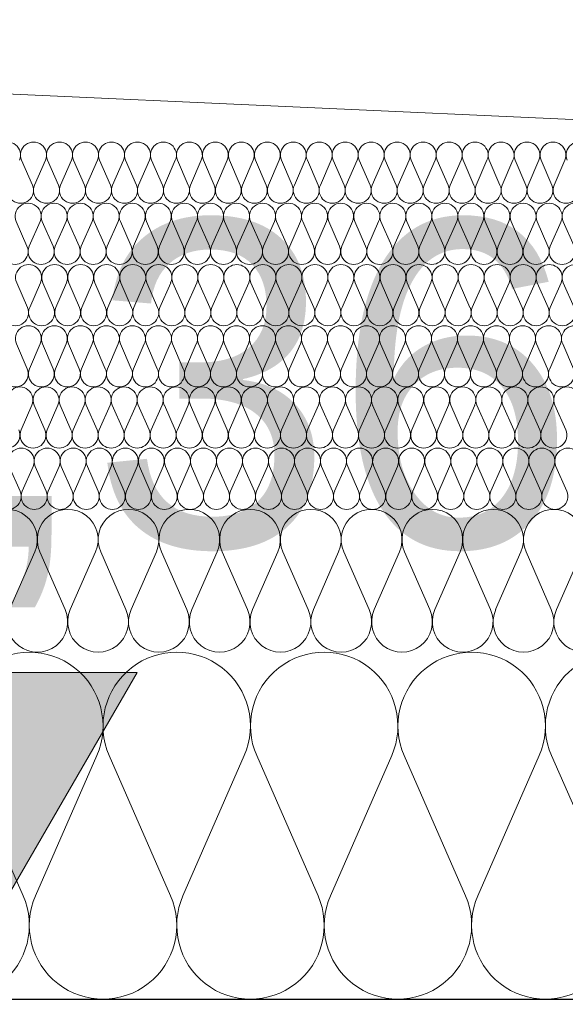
# Model space of a CAD drawing. Extents: x -686885 to -413214, y -23370 to 153194.
# Tile 27 of 145: x -652847 to -652579, y -7972 to -7490. Entities that reach past the tile are written whole.
import ezdxf

# ---------------------------------------------------------------- set-up
doc = ezdxf.new("R2010")
doc.units = 0
doc.header["$MEASUREMENT"] = 0
for name, color, linetype, lineweight in [('Arch stropy_Nr_Pióra__1', 7, 'Continuous', 25), ('INWENT KONST. DREWNIANA_Nr_Pióra__21', 7, 'Continuous', 9), ('INWENT WYMIARY_Nr_Pióra__21', 7, 'Continuous', 9), ('INWENT WYMIARY_Nr_Pióra__5', 7, 'Continuous', 13)]:
    doc.layers.add(name, color=color, linetype=linetype, lineweight=lineweight)
doc.layers.add('Inwent Izolacje', color=7, linetype='Continuous')
doc.layers.add('INWENT WYMIARY', color=7, linetype='Continuous')
doc.layers.add('Inwent Izolacje_Nr_Pióra__2', color=7, linetype='Continuous', lineweight=13, true_color=0x7f7f7f)
doc.styles.add('GENERATED_STYLE_1', font='txt')
doc.dimstyles.new('GENERATED_STYLE__9', dxfattribs={"dimtxt": 160.000002, "dimasz": 110.144928, "dimexe": 0.18, "dimexo": 40, "dimgap": 0.09, "dimtad": 1, "dimtih": 1, "dimtoh": 1, "dimdec": 0, "dimzin": 0, "dimdsep": 46, "dimtxsty": 'GENERATED_STYLE_1', "dimblk": 'ARROWHEAD_5', "dimblk1": 'ARROWHEAD_5', "dimblk2": 'ARROWHEAD_5', "dimcen": 0.09, "dimclrd": 7, "dimclre": 7, "dimclrt": 7, "dimazin": 0, "dimtfac": 1, "dimtdec": 4, "dimtmove": 0, "dimatfit": 3, "dimfxl": 0, "dimtolj": 1, "dimtzin": 0, "dimarcsym": 0})

# ---------------------------------------------------------------- blocks, each defined once
blk = doc.blocks.new('Izolacja cieplna 14_13', base_point=(-647529.55, -7969.58))
at = {"layer": 'Inwent Izolacje_Nr_Pióra__2', "linetype": 'Continuous'}
for p, q in [((-652844.83, -7918.92), (-652874.9, -7850.24)), ((-652808.7, -7850.24), (-652838.76, -7918.92)), ((-652772.56, -7918.92), (-652802.62, -7850.24)), ((-652736.42, -7850.24), (-652766.49, -7918.92)), ((-652700.28, -7918.92), (-652730.35, -7850.24)), ((-652664.15, -7850.24), (-652694.21, -7918.92)), ((-652628.01, -7918.92), (-652658.07, -7850.24)), ((-652591.87, -7850.24), (-652621.94, -7918.92)), ((-652555.73, -7918.92), (-652585.8, -7850.24))]:
    blk.add_line(p, q, dxfattribs=at)
for centre, start_param, end_param in [((-652841.8, -7835.73), 1.158003, 5.125183), ((-652769.52, -7835.73), 1.158003, 5.125183), ((-652697.25, -7835.73), 1.158003, 5.125183), ((-652624.97, -7835.73), 1.158003, 5.125183), ((-652552.7, -7835.73), 1.158003, 5.125183), ((-652877.94, -7933.42), 4.299595, 8.266774), ((-652805.66, -7933.42), 4.299595, 8.266774), ((-652733.38, -7933.42), 4.299595, 8.266774), ((-652661.11, -7933.42), 4.299595, 8.266774), ((-652588.83, -7933.42), 4.299595, 8.266774)]:
    blk.add_ellipse(centre, major_axis=(0, -36.15), ratio=0.999515, start_param=start_param, end_param=end_param, dxfattribs=at)
blk = doc.blocks.new('Izolacja cieplna 14_14', base_point=(-648399.55, -7799.58))
at = {"layer": 'Inwent Izolacje_Nr_Pióra__2', "linetype": 'Continuous'}
for p, q in [((-652839.1, -7750.44), (-652851.49, -7778.72)), ((-652824.21, -7778.72), (-652836.6, -7750.44)), ((-652809.32, -7750.44), (-652821.71, -7778.72)), ((-652794.42, -7778.72), (-652806.81, -7750.44)), ((-652779.53, -7750.44), (-652791.92, -7778.72)), ((-652764.63, -7778.72), (-652777.03, -7750.44)), ((-652749.74, -7750.44), (-652762.13, -7778.72)), ((-652734.85, -7778.72), (-652747.24, -7750.44)), ((-652719.95, -7750.44), (-652732.35, -7778.72)), ((-652705.06, -7778.72), (-652717.45, -7750.44)), ((-652690.17, -7750.44), (-652702.56, -7778.72)), ((-652675.27, -7778.72), (-652687.66, -7750.44)), ((-652660.38, -7750.44), (-652672.77, -7778.72)), ((-652645.49, -7778.72), (-652657.88, -7750.44)), ((-652630.59, -7750.44), (-652642.98, -7778.72)), ((-652615.7, -7778.72), (-652628.09, -7750.44)), ((-652600.8, -7750.44), (-652613.2, -7778.72)), ((-652585.91, -7778.72), (-652598.3, -7750.44)), ((-652571.02, -7750.44), (-652583.41, -7778.72))]:
    blk.add_line(p, q, dxfattribs=at)
for centre, start_param, end_param in [((-652852.74, -7744.47), 2.728799, 6.695979), ((-652822.96, -7744.47), 2.728799, 6.695979), ((-652793.17, -7744.47), 2.728799, 6.695979), ((-652763.38, -7744.47), 2.728799, 6.695979), ((-652733.6, -7744.47), 2.728799, 6.695979), ((-652703.81, -7744.47), 2.728799, 6.695979), ((-652674.02, -7744.47), 2.728799, 6.695979), ((-652644.23, -7744.47), 2.728799, 6.695979), ((-652614.45, -7744.47), 2.728799, 6.695979), ((-652584.66, -7744.47), 2.728799, 6.695979), ((-652837.85, -7784.69), 5.870392, 9.837571), ((-652808.06, -7784.69), 5.870392, 9.837571), ((-652778.28, -7784.69), 5.870392, 9.837571), ((-652748.49, -7784.69), 5.870392, 9.837571), ((-652718.7, -7784.69), 5.870392, 9.837571), ((-652688.91, -7784.69), 5.870392, 9.837571), ((-652659.13, -7784.69), 5.870392, 9.837571), ((-652629.34, -7784.69), 5.870392, 9.837571), ((-652599.55, -7784.69), 5.870392, 9.837571), ((-652569.77, -7784.69), 5.870392, 9.837571)]:
    blk.add_ellipse(centre, major_axis=(-14.89, 0), ratio=0.999587, start_param=start_param, end_param=end_param, dxfattribs=at)
blk = doc.blocks.new('Izolacja cieplna 14_15', base_point=(-649049.55, -7729.58))
at = {"layer": 'Inwent Izolacje_Nr_Pióra__2', "linetype": 'Continuous'}
for p, q in [((-652846.31, -7720.64), (-652851.62, -7708.52)), ((-652839.93, -7708.52), (-652845.24, -7720.64)), ((-652833.55, -7720.64), (-652838.86, -7708.52)), ((-652827.17, -7708.52), (-652832.48, -7720.64)), ((-652820.79, -7720.64), (-652826.1, -7708.52)), ((-652814.41, -7708.52), (-652819.72, -7720.64)), ((-652808.03, -7720.64), (-652813.34, -7708.52)), ((-652801.65, -7708.52), (-652806.96, -7720.64)), ((-652795.27, -7720.64), (-652800.58, -7708.52)), ((-652788.89, -7708.52), (-652794.2, -7720.64)), ((-652782.51, -7720.64), (-652787.82, -7708.52)), ((-652776.13, -7708.52), (-652781.44, -7720.64)), ((-652769.75, -7720.64), (-652775.06, -7708.52)), ((-652763.37, -7708.52), (-652768.68, -7720.64)), ((-652756.99, -7720.64), (-652762.3, -7708.52)), ((-652750.61, -7708.52), (-652755.92, -7720.64)), ((-652744.23, -7720.64), (-652749.54, -7708.52)), ((-652737.85, -7708.52), (-652743.16, -7720.64)), ((-652731.47, -7720.64), (-652736.78, -7708.52)), ((-652725.09, -7708.52), (-652730.4, -7720.64)), ((-652718.71, -7720.64), (-652724.02, -7708.52)), ((-652712.33, -7708.52), (-652717.64, -7720.64)), ((-652705.95, -7720.64), (-652711.26, -7708.52)), ((-652699.57, -7708.52), (-652704.88, -7720.64)), ((-652693.19, -7720.64), (-652698.5, -7708.52)), ((-652686.81, -7708.52), (-652692.12, -7720.64)), ((-652680.43, -7720.64), (-652685.74, -7708.52)), ((-652674.05, -7708.52), (-652679.36, -7720.64)), ((-652667.67, -7720.64), (-652672.98, -7708.52)), ((-652661.29, -7708.52), (-652666.6, -7720.64)), ((-652654.91, -7720.64), (-652660.22, -7708.52)), ((-652648.53, -7708.52), (-652653.84, -7720.64)), ((-652642.15, -7720.64), (-652647.46, -7708.52)), ((-652635.77, -7708.52), (-652641.08, -7720.64)), ((-652629.39, -7720.64), (-652634.69, -7708.52)), ((-652623.01, -7708.52), (-652628.31, -7720.64)), ((-652616.63, -7720.64), (-652621.93, -7708.52)), ((-652610.25, -7708.52), (-652615.55, -7720.64)), ((-652603.87, -7720.64), (-652609.17, -7708.52)), ((-652597.49, -7708.52), (-652602.79, -7720.64)), ((-652591.11, -7720.64), (-652596.41, -7708.52)), ((-652584.73, -7708.52), (-652590.03, -7720.64)), ((-652578.34, -7720.64), (-652583.65, -7708.52))]:
    blk.add_line(p, q, dxfattribs=at)
for centre, start_param, end_param in [((-652845.78, -7705.96), 1.158003, 5.125183), ((-652833.02, -7705.96), 1.158003, 5.125183), ((-652820.26, -7705.96), 1.158003, 5.125183), ((-652807.5, -7705.96), 1.158003, 5.125183), ((-652794.74, -7705.96), 1.158003, 5.125183), ((-652781.98, -7705.96), 1.158003, 5.125183), ((-652769.22, -7705.96), 1.158003, 5.125183), ((-652756.45, -7705.96), 1.158003, 5.125183), ((-652743.69, -7705.96), 1.158003, 5.125183), ((-652730.93, -7705.96), 1.158003, 5.125183), ((-652718.17, -7705.96), 1.158003, 5.125183), ((-652705.41, -7705.96), 1.158003, 5.125183), ((-652692.65, -7705.96), 1.158003, 5.125183), ((-652679.89, -7705.96), 1.158003, 5.125183), ((-652667.13, -7705.96), 1.158003, 5.125183), ((-652654.37, -7705.96), 1.158003, 5.125183), ((-652641.61, -7705.96), 1.158003, 5.125183), ((-652628.85, -7705.96), 1.158003, 5.125183), ((-652616.09, -7705.96), 1.158003, 5.125183), ((-652603.33, -7705.96), 1.158003, 5.125183), ((-652590.57, -7705.96), 1.158003, 5.125183), ((-652577.81, -7705.96), 1.158003, 5.125183), ((-652852.16, -7723.2), 4.299595, 8.266774), ((-652839.4, -7723.2), 4.299595, 8.266774), ((-652826.64, -7723.2), 4.299595, 8.266774), ((-652813.88, -7723.2), 4.299595, 8.266774), ((-652801.12, -7723.2), 4.299595, 8.266774), ((-652788.36, -7723.2), 4.299595, 8.266774), ((-652775.6, -7723.2), 4.299595, 8.266774), ((-652762.83, -7723.2), 4.299595, 8.266774), ((-652750.07, -7723.2), 4.299595, 8.266774), ((-652737.31, -7723.2), 4.299595, 8.266774), ((-652724.55, -7723.2), 4.299595, 8.266774), ((-652711.79, -7723.2), 4.299595, 8.266774), ((-652699.03, -7723.2), 4.299595, 8.266774), ((-652686.27, -7723.2), 4.299595, 8.266774), ((-652673.51, -7723.2), 4.299595, 8.266774), ((-652660.75, -7723.2), 4.299595, 8.266774), ((-652647.99, -7723.2), 4.299595, 8.266774), ((-652635.23, -7723.2), 4.299595, 8.266774), ((-652622.47, -7723.2), 4.299595, 8.266774), ((-652609.71, -7723.2), 4.299595, 8.266774), ((-652596.95, -7723.2), 4.299595, 8.266774), ((-652584.19, -7723.2), 4.299595, 8.266774)]:
    blk.add_ellipse(centre, major_axis=(0, -6.38), ratio=0.999979, start_param=start_param, end_param=end_param, dxfattribs=at)
blk = doc.blocks.new('Izolacja cieplna 14_16', base_point=(-649699.55, -7699.58))
at = {"layer": 'Inwent Izolacje_Nr_Pióra__2', "linetype": 'Continuous'}
for p, q in [((-652840.52, -7678.52), (-652845.83, -7690.64)), ((-652834.13, -7690.64), (-652839.44, -7678.52)), ((-652827.75, -7678.52), (-652833.06, -7690.64)), ((-652821.37, -7690.64), (-652826.68, -7678.52)), ((-652814.98, -7678.52), (-652820.29, -7690.64)), ((-652808.6, -7690.64), (-652813.91, -7678.52)), ((-652802.22, -7678.52), (-652807.53, -7690.64)), ((-652795.83, -7690.64), (-652801.15, -7678.52)), ((-652789.45, -7678.52), (-652794.76, -7690.64)), ((-652783.07, -7690.64), (-652788.38, -7678.52)), ((-652776.69, -7678.52), (-652782, -7690.64)), ((-652770.3, -7690.64), (-652775.61, -7678.52)), ((-652763.92, -7678.52), (-652769.23, -7690.64)), ((-652757.54, -7690.64), (-652762.85, -7678.52)), ((-652751.15, -7678.52), (-652756.46, -7690.64)), ((-652744.77, -7690.64), (-652750.08, -7678.52)), ((-652738.39, -7678.52), (-652743.7, -7690.64)), ((-652732, -7690.64), (-652737.32, -7678.52)), ((-652725.62, -7678.52), (-652730.93, -7690.64)), ((-652719.24, -7690.64), (-652724.55, -7678.52)), ((-652712.86, -7678.52), (-652718.17, -7690.64)), ((-652706.47, -7690.64), (-652711.78, -7678.52)), ((-652700.09, -7678.52), (-652705.4, -7690.64)), ((-652693.71, -7690.64), (-652699.02, -7678.52)), ((-652687.32, -7678.52), (-652692.63, -7690.64)), ((-652680.94, -7690.64), (-652686.25, -7678.52)), ((-652674.56, -7678.52), (-652679.87, -7690.64)), ((-652668.17, -7690.64), (-652673.49, -7678.52)), ((-652661.79, -7678.52), (-652667.1, -7690.64)), ((-652655.41, -7690.64), (-652660.72, -7678.52)), ((-652649.03, -7678.52), (-652654.34, -7690.64)), ((-652642.64, -7690.64), (-652647.95, -7678.52)), ((-652636.26, -7678.52), (-652641.57, -7690.64)), ((-652629.88, -7690.64), (-652635.19, -7678.52)), ((-652623.49, -7678.52), (-652628.8, -7690.64)), ((-652617.11, -7690.64), (-652622.42, -7678.52)), ((-652610.73, -7678.52), (-652616.04, -7690.64)), ((-652604.35, -7690.64), (-652609.66, -7678.52)), ((-652597.96, -7678.52), (-652603.27, -7690.64)), ((-652591.58, -7690.64), (-652596.89, -7678.52)), ((-652585.2, -7678.52), (-652590.51, -7690.64)), ((-652578.81, -7690.64), (-652584.12, -7678.52))]:
    blk.add_line(p, q, dxfattribs=at)
for centre, start_param, end_param in [((-652846.36, -7675.96), 2.728799, 6.695979), ((-652833.6, -7675.96), 2.728799, 6.695979), ((-652820.83, -7675.96), 2.728799, 6.695979), ((-652808.06, -7675.96), 2.728799, 6.695979), ((-652795.3, -7675.96), 2.728799, 6.695979), ((-652782.53, -7675.96), 2.728799, 6.695979), ((-652769.77, -7675.96), 2.728799, 6.695979), ((-652757, -7675.96), 2.728799, 6.695979), ((-652744.23, -7675.96), 2.728799, 6.695979), ((-652731.47, -7675.96), 2.728799, 6.695979), ((-652718.7, -7675.96), 2.728799, 6.695979), ((-652705.94, -7675.96), 2.728799, 6.695979), ((-652693.17, -7675.96), 2.728799, 6.695979), ((-652680.4, -7675.96), 2.728799, 6.695979), ((-652667.64, -7675.96), 2.728799, 6.695979), ((-652654.87, -7675.96), 2.728799, 6.695979), ((-652642.11, -7675.96), 2.728799, 6.695979), ((-652629.34, -7675.96), 2.728799, 6.695979), ((-652616.57, -7675.96), 2.728799, 6.695979), ((-652603.81, -7675.96), 2.728799, 6.695979), ((-652591.04, -7675.96), 2.728799, 6.695979), ((-652578.28, -7675.96), 2.728799, 6.695979), ((-652852.75, -7693.2), 5.870392, 9.837571), ((-652839.98, -7693.2), 5.870392, 9.837571), ((-652827.21, -7693.2), 5.870392, 9.837571), ((-652814.45, -7693.2), 5.870392, 9.837571), ((-652801.68, -7693.2), 5.870392, 9.837571), ((-652788.92, -7693.2), 5.870392, 9.837571), ((-652776.15, -7693.2), 5.870392, 9.837571), ((-652763.38, -7693.2), 5.870392, 9.837571), ((-652750.62, -7693.2), 5.870392, 9.837571), ((-652737.85, -7693.2), 5.870392, 9.837571), ((-652725.09, -7693.2), 5.870392, 9.837571), ((-652712.32, -7693.2), 5.870392, 9.837571), ((-652699.55, -7693.2), 5.870392, 9.837571), ((-652686.79, -7693.2), 5.870392, 9.837571), ((-652674.02, -7693.2), 5.870392, 9.837571), ((-652661.26, -7693.2), 5.870392, 9.837571), ((-652648.49, -7693.2), 5.870392, 9.837571), ((-652635.72, -7693.2), 5.870392, 9.837571), ((-652622.96, -7693.2), 5.870392, 9.837571), ((-652610.19, -7693.2), 5.870392, 9.837571), ((-652597.43, -7693.2), 5.870392, 9.837571), ((-652584.66, -7693.2), 5.870392, 9.837571)]:
    blk.add_ellipse(centre, major_axis=(-6.38, 0), ratio=0.999587, start_param=start_param, end_param=end_param, dxfattribs=at)
blk = doc.blocks.new('Izolacja cieplna 14_17', base_point=(-650349.55, -7669.58))
at = {"layer": 'Inwent Izolacje_Nr_Pióra__2', "linetype": 'Continuous'}
for p, q in [((-652842.8, -7660.64), (-652848.11, -7648.52)), ((-652836.43, -7648.52), (-652841.73, -7660.64)), ((-652830.05, -7660.64), (-652835.36, -7648.52)), ((-652823.68, -7648.52), (-652828.98, -7660.64)), ((-652817.3, -7660.64), (-652822.61, -7648.52)), ((-652810.93, -7648.52), (-652816.23, -7660.64)), ((-652804.55, -7660.64), (-652809.86, -7648.52)), ((-652798.18, -7648.52), (-652803.48, -7660.64)), ((-652791.8, -7660.64), (-652797.11, -7648.52)), ((-652785.43, -7648.52), (-652790.73, -7660.64)), ((-652779.05, -7660.64), (-652784.36, -7648.52)), ((-652772.68, -7648.52), (-652777.98, -7660.64)), ((-652766.3, -7660.64), (-652771.6, -7648.52)), ((-652759.93, -7648.52), (-652765.23, -7660.64)), ((-652753.55, -7660.64), (-652758.85, -7648.52)), ((-652747.17, -7648.52), (-652752.48, -7660.64)), ((-652740.8, -7660.64), (-652746.1, -7648.52)), ((-652734.42, -7648.52), (-652739.73, -7660.64)), ((-652728.05, -7660.64), (-652733.35, -7648.52)), ((-652721.67, -7648.52), (-652726.98, -7660.64)), ((-652715.3, -7660.64), (-652720.6, -7648.52)), ((-652708.92, -7648.52), (-652714.23, -7660.64)), ((-652702.55, -7660.64), (-652707.85, -7648.52)), ((-652696.17, -7648.52), (-652701.48, -7660.64)), ((-652689.8, -7660.64), (-652695.1, -7648.52)), ((-652683.42, -7648.52), (-652688.73, -7660.64)), ((-652677.05, -7660.64), (-652682.35, -7648.52)), ((-652670.67, -7648.52), (-652675.98, -7660.64)), ((-652664.3, -7660.64), (-652669.6, -7648.52)), ((-652657.92, -7648.52), (-652663.23, -7660.64)), ((-652651.55, -7660.64), (-652656.85, -7648.52)), ((-652645.17, -7648.52), (-652650.48, -7660.64)), ((-652638.8, -7660.64), (-652644.1, -7648.52)), ((-652632.42, -7648.52), (-652637.72, -7660.64)), ((-652626.05, -7660.64), (-652631.35, -7648.52)), ((-652619.67, -7648.52), (-652624.97, -7660.64)), ((-652613.29, -7660.64), (-652618.6, -7648.52)), ((-652606.92, -7648.52), (-652612.22, -7660.64)), ((-652600.54, -7660.64), (-652605.85, -7648.52)), ((-652594.17, -7648.52), (-652599.47, -7660.64)), ((-652587.79, -7660.64), (-652593.1, -7648.52)), ((-652581.42, -7648.52), (-652586.72, -7660.64)), ((-652575.04, -7660.64), (-652580.35, -7648.52))]:
    blk.add_line(p, q, dxfattribs=at)
for centre, start_param, end_param in [((-652842.27, -7645.96), 1.158003, 5.125183), ((-652829.52, -7645.96), 1.158003, 5.125183), ((-652816.77, -7645.96), 1.158003, 5.125183), ((-652804.02, -7645.96), 1.158003, 5.125183), ((-652791.27, -7645.96), 1.158003, 5.125183), ((-652778.52, -7645.96), 1.158003, 5.125183), ((-652765.76, -7645.96), 1.158003, 5.125183), ((-652753.01, -7645.96), 1.158003, 5.125183), ((-652740.26, -7645.96), 1.158003, 5.125183), ((-652727.51, -7645.96), 1.158003, 5.125183), ((-652714.76, -7645.96), 1.158003, 5.125183), ((-652702.01, -7645.96), 1.158003, 5.125183), ((-652689.26, -7645.96), 1.158003, 5.125183), ((-652676.51, -7645.96), 1.158003, 5.125183), ((-652663.76, -7645.96), 1.158003, 5.125183), ((-652651.01, -7645.96), 1.158003, 5.125183), ((-652638.26, -7645.96), 1.158003, 5.125183), ((-652625.51, -7645.96), 1.158003, 5.125183), ((-652612.76, -7645.96), 1.158003, 5.125183), ((-652600.01, -7645.96), 1.158003, 5.125183), ((-652587.26, -7645.96), 1.158003, 5.125183), ((-652574.51, -7645.96), 1.158003, 5.125183), ((-652848.64, -7663.2), 4.299595, 8.266774), ((-652835.89, -7663.2), 4.299595, 8.266774), ((-652823.14, -7663.2), 4.299595, 8.266774), ((-652810.39, -7663.2), 4.299595, 8.266774), ((-652797.64, -7663.2), 4.299595, 8.266774), ((-652784.89, -7663.2), 4.299595, 8.266774), ((-652772.14, -7663.2), 4.299595, 8.266774), ((-652759.39, -7663.2), 4.299595, 8.266774), ((-652746.64, -7663.2), 4.299595, 8.266774), ((-652733.89, -7663.2), 4.299595, 8.266774), ((-652721.14, -7663.2), 4.299595, 8.266774), ((-652708.39, -7663.2), 4.299595, 8.266774), ((-652695.64, -7663.2), 4.299595, 8.266774), ((-652682.89, -7663.2), 4.299595, 8.266774), ((-652670.14, -7663.2), 4.299595, 8.266774), ((-652657.39, -7663.2), 4.299595, 8.266774), ((-652644.64, -7663.2), 4.299595, 8.266774), ((-652631.89, -7663.2), 4.299595, 8.266774), ((-652619.13, -7663.2), 4.299595, 8.266774), ((-652606.38, -7663.2), 4.299595, 8.266774), ((-652593.63, -7663.2), 4.299595, 8.266774), ((-652580.88, -7663.2), 4.299595, 8.266774)]:
    blk.add_ellipse(centre, major_axis=(0, -6.38), ratio=0.999198, start_param=start_param, end_param=end_param, dxfattribs=at)
blk = doc.blocks.new('Izolacja cieplna 14_18', base_point=(-651049.55, -7639.58))
at = {"layer": 'Inwent Izolacje_Nr_Pióra__2', "linetype": 'Continuous'}
for p, q in [((-652842.68, -7630.64), (-652847.98, -7618.52)), ((-652836.3, -7618.52), (-652841.6, -7630.64)), ((-652829.92, -7630.64), (-652835.22, -7618.52)), ((-652823.54, -7618.52), (-652828.85, -7630.64)), ((-652817.16, -7630.64), (-652822.47, -7618.52)), ((-652810.78, -7618.52), (-652816.09, -7630.64)), ((-652804.4, -7630.64), (-652809.71, -7618.52)), ((-652798.02, -7618.52), (-652803.33, -7630.64)), ((-652791.64, -7630.64), (-652796.95, -7618.52)), ((-652785.26, -7618.52), (-652790.57, -7630.64)), ((-652778.88, -7630.64), (-652784.19, -7618.52)), ((-652772.5, -7618.52), (-652777.81, -7630.64)), ((-652766.12, -7630.64), (-652771.43, -7618.52)), ((-652759.74, -7618.52), (-652765.05, -7630.64)), ((-652753.37, -7630.64), (-652758.67, -7618.52)), ((-652746.99, -7618.52), (-652752.29, -7630.64)), ((-652740.61, -7630.64), (-652745.91, -7618.52)), ((-652734.23, -7618.52), (-652739.54, -7630.64)), ((-652727.85, -7630.64), (-652733.16, -7618.52)), ((-652721.47, -7618.52), (-652726.78, -7630.64)), ((-652715.09, -7630.64), (-652720.4, -7618.52)), ((-652708.71, -7618.52), (-652714.02, -7630.64)), ((-652702.33, -7630.64), (-652707.64, -7618.52)), ((-652695.95, -7618.52), (-652701.26, -7630.64)), ((-652689.57, -7630.64), (-652694.88, -7618.52)), ((-652683.19, -7618.52), (-652688.5, -7630.64)), ((-652676.81, -7630.64), (-652682.12, -7618.52)), ((-652670.43, -7618.52), (-652675.74, -7630.64)), ((-652664.06, -7630.64), (-652669.36, -7618.52)), ((-652657.68, -7618.52), (-652662.98, -7630.64)), ((-652651.3, -7630.64), (-652656.6, -7618.52)), ((-652644.92, -7618.52), (-652650.22, -7630.64)), ((-652638.54, -7630.64), (-652643.85, -7618.52)), ((-652632.16, -7618.52), (-652637.47, -7630.64)), ((-652625.78, -7630.64), (-652631.09, -7618.52)), ((-652619.4, -7618.52), (-652624.71, -7630.64)), ((-652613.02, -7630.64), (-652618.33, -7618.52)), ((-652606.64, -7618.52), (-652611.95, -7630.64)), ((-652600.26, -7630.64), (-652605.57, -7618.52)), ((-652593.88, -7618.52), (-652599.19, -7630.64)), ((-652587.5, -7630.64), (-652592.81, -7618.52)), ((-652581.12, -7618.52), (-652586.43, -7630.64)), ((-652574.74, -7630.64), (-652580.05, -7618.52))]:
    blk.add_line(p, q, dxfattribs=at)
for centre, start_param, end_param in [((-652842.14, -7615.96), 1.158003, 5.125183), ((-652829.38, -7615.96), 1.158003, 5.125183), ((-652816.62, -7615.96), 1.158003, 5.125183), ((-652803.86, -7615.96), 1.158003, 5.125183), ((-652791.11, -7615.96), 1.158003, 5.125183), ((-652778.35, -7615.96), 1.158003, 5.125183), ((-652765.59, -7615.96), 1.158003, 5.125183), ((-652752.83, -7615.96), 1.158003, 5.125183), ((-652740.07, -7615.96), 1.158003, 5.125183), ((-652727.31, -7615.96), 1.158003, 5.125183), ((-652714.55, -7615.96), 1.158003, 5.125183), ((-652701.8, -7615.96), 1.158003, 5.125183), ((-652689.04, -7615.96), 1.158003, 5.125183), ((-652676.28, -7615.96), 1.158003, 5.125183), ((-652663.52, -7615.96), 1.158003, 5.125183), ((-652650.76, -7615.96), 1.158003, 5.125183), ((-652638, -7615.96), 1.158003, 5.125183), ((-652625.24, -7615.96), 1.158003, 5.125183), ((-652612.48, -7615.96), 1.158003, 5.125183), ((-652599.73, -7615.96), 1.158003, 5.125183), ((-652586.97, -7615.96), 1.158003, 5.125183), ((-652574.21, -7615.96), 1.158003, 5.125183), ((-652848.52, -7633.2), 4.299595, 8.266774), ((-652835.76, -7633.2), 4.299595, 8.266774), ((-652823, -7633.2), 4.299595, 8.266774), ((-652810.24, -7633.2), 4.299595, 8.266774), ((-652797.48, -7633.2), 4.299595, 8.266774), ((-652784.73, -7633.2), 4.299595, 8.266774), ((-652771.97, -7633.2), 4.299595, 8.266774), ((-652759.21, -7633.2), 4.299595, 8.266774), ((-652746.45, -7633.2), 4.299595, 8.266774), ((-652733.69, -7633.2), 4.299595, 8.266774), ((-652720.93, -7633.2), 4.299595, 8.266774), ((-652708.17, -7633.2), 4.299595, 8.266774), ((-652695.42, -7633.2), 4.299595, 8.266774), ((-652682.66, -7633.2), 4.299595, 8.266774), ((-652669.9, -7633.2), 4.299595, 8.266774), ((-652657.14, -7633.2), 4.299595, 8.266774), ((-652644.38, -7633.2), 4.299595, 8.266774), ((-652631.62, -7633.2), 4.299595, 8.266774), ((-652618.86, -7633.2), 4.299595, 8.266774), ((-652606.11, -7633.2), 4.299595, 8.266774), ((-652593.35, -7633.2), 4.299595, 8.266774), ((-652580.59, -7633.2), 4.299595, 8.266774)]:
    blk.add_ellipse(centre, major_axis=(0, -6.38), ratio=0.999838, start_param=start_param, end_param=end_param, dxfattribs=at)
blk = doc.blocks.new('Izolacja cieplna 14_19', base_point=(-651699.55, -7609.58))
at = {"layer": 'Inwent Izolacje_Nr_Pióra__2', "linetype": 'Continuous'}
for p, q in [((-652842.94, -7600.64), (-652848.25, -7588.52)), ((-652836.55, -7588.52), (-652841.86, -7600.64)), ((-652830.17, -7600.64), (-652835.48, -7588.52)), ((-652823.78, -7588.52), (-652829.09, -7600.64)), ((-652817.4, -7600.64), (-652822.71, -7588.52)), ((-652811.01, -7588.52), (-652816.33, -7600.64)), ((-652804.63, -7600.64), (-652809.94, -7588.52)), ((-652798.24, -7588.52), (-652803.56, -7600.64)), ((-652791.86, -7600.64), (-652797.17, -7588.52)), ((-652785.47, -7588.52), (-652790.79, -7600.64)), ((-652779.09, -7600.64), (-652784.4, -7588.52)), ((-652772.71, -7588.52), (-652778.02, -7600.64)), ((-652766.32, -7600.64), (-652771.63, -7588.52)), ((-652759.94, -7588.52), (-652765.25, -7600.64)), ((-652753.55, -7600.64), (-652758.86, -7588.52)), ((-652747.17, -7588.52), (-652752.48, -7600.64)), ((-652740.78, -7600.64), (-652746.09, -7588.52)), ((-652734.4, -7588.52), (-652739.71, -7600.64)), ((-652728.01, -7600.64), (-652733.32, -7588.52)), ((-652721.63, -7588.52), (-652726.94, -7600.64)), ((-652715.24, -7600.64), (-652720.56, -7588.52)), ((-652708.86, -7588.52), (-652714.17, -7600.64)), ((-652702.47, -7600.64), (-652707.79, -7588.52)), ((-652696.09, -7588.52), (-652701.4, -7600.64)), ((-652689.71, -7600.64), (-652695.02, -7588.52)), ((-652683.32, -7588.52), (-652688.63, -7600.64)), ((-652676.94, -7600.64), (-652682.25, -7588.52)), ((-652670.55, -7588.52), (-652675.86, -7600.64)), ((-652664.17, -7600.64), (-652669.48, -7588.52)), ((-652657.78, -7588.52), (-652663.09, -7600.64)), ((-652651.4, -7600.64), (-652656.71, -7588.52)), ((-652645.01, -7588.52), (-652650.33, -7600.64)), ((-652638.63, -7600.64), (-652643.94, -7588.52)), ((-652632.24, -7588.52), (-652637.56, -7600.64)), ((-652625.86, -7600.64), (-652631.17, -7588.52)), ((-652619.47, -7588.52), (-652624.79, -7600.64)), ((-652613.09, -7600.64), (-652618.4, -7588.52)), ((-652606.71, -7588.52), (-652612.02, -7600.64)), ((-652600.32, -7600.64), (-652605.63, -7588.52)), ((-652593.94, -7588.52), (-652599.25, -7600.64)), ((-652587.55, -7600.64), (-652592.86, -7588.52)), ((-652581.17, -7588.52), (-652586.48, -7600.64)), ((-652574.78, -7600.64), (-652580.09, -7588.52))]:
    blk.add_line(p, q, dxfattribs=at)
for centre, start_param, end_param in [((-652842.4, -7585.96), 2.728799, 6.695979), ((-652829.63, -7585.96), 2.728799, 6.695979), ((-652816.86, -7585.96), 2.728799, 6.695979), ((-652804.09, -7585.96), 2.728799, 6.695979), ((-652791.32, -7585.96), 2.728799, 6.695979), ((-652778.55, -7585.96), 2.728799, 6.695979), ((-652765.78, -7585.96), 2.728799, 6.695979), ((-652753.02, -7585.96), 2.728799, 6.695979), ((-652740.25, -7585.96), 2.728799, 6.695979), ((-652727.48, -7585.96), 2.728799, 6.695979), ((-652714.71, -7585.96), 2.728799, 6.695979), ((-652701.94, -7585.96), 2.728799, 6.695979), ((-652689.17, -7585.96), 2.728799, 6.695979), ((-652676.4, -7585.96), 2.728799, 6.695979), ((-652663.63, -7585.96), 2.728799, 6.695979), ((-652650.86, -7585.96), 2.728799, 6.695979), ((-652638.09, -7585.96), 2.728799, 6.695979), ((-652625.32, -7585.96), 2.728799, 6.695979), ((-652612.55, -7585.96), 2.728799, 6.695979), ((-652599.78, -7585.96), 2.728799, 6.695979), ((-652587.02, -7585.96), 2.728799, 6.695979), ((-652574.25, -7585.96), 2.728799, 6.695979), ((-652848.78, -7603.2), 5.870392, 9.837571), ((-652836.02, -7603.2), 5.870392, 9.837571), ((-652823.25, -7603.2), 5.870392, 9.837571), ((-652810.48, -7603.2), 5.870392, 9.837571), ((-652797.71, -7603.2), 5.870392, 9.837571), ((-652784.94, -7603.2), 5.870392, 9.837571), ((-652772.17, -7603.2), 5.870392, 9.837571), ((-652759.4, -7603.2), 5.870392, 9.837571), ((-652746.63, -7603.2), 5.870392, 9.837571), ((-652733.86, -7603.2), 5.870392, 9.837571), ((-652721.09, -7603.2), 5.870392, 9.837571), ((-652708.32, -7603.2), 5.870392, 9.837571), ((-652695.55, -7603.2), 5.870392, 9.837571), ((-652682.78, -7603.2), 5.870392, 9.837571), ((-652670.02, -7603.2), 5.870392, 9.837571), ((-652657.25, -7603.2), 5.870392, 9.837571), ((-652644.48, -7603.2), 5.870392, 9.837571), ((-652631.71, -7603.2), 5.870392, 9.837571), ((-652618.94, -7603.2), 5.870392, 9.837571), ((-652606.17, -7603.2), 5.870392, 9.837571), ((-652593.4, -7603.2), 5.870392, 9.837571), ((-652580.63, -7603.2), 5.870392, 9.837571)]:
    blk.add_ellipse(centre, major_axis=(-6.38, 0), ratio=0.999331, start_param=start_param, end_param=end_param, dxfattribs=at)
blk = doc.blocks.new('Izolacja cieplna 14_20', base_point=(-652349.55, -7579.58))
at = {"layer": 'Inwent Izolacje_Nr_Pióra__2', "linetype": 'Continuous'}
for p, q in [((-652840.25, -7570.64), (-652845.55, -7558.52)), ((-652833.88, -7558.52), (-652839.18, -7570.64)), ((-652827.52, -7570.64), (-652832.82, -7558.52)), ((-652821.15, -7558.52), (-652826.45, -7570.64)), ((-652814.79, -7570.64), (-652820.08, -7558.52)), ((-652808.42, -7558.52), (-652813.72, -7570.64)), ((-652802.06, -7570.64), (-652807.35, -7558.52)), ((-652795.69, -7558.52), (-652800.99, -7570.64)), ((-652789.32, -7570.64), (-652794.62, -7558.52)), ((-652782.96, -7558.52), (-652788.26, -7570.64)), ((-652776.59, -7570.64), (-652781.89, -7558.52)), ((-652770.23, -7558.52), (-652775.52, -7570.64)), ((-652763.86, -7570.64), (-652769.16, -7558.52)), ((-652757.5, -7558.52), (-652762.79, -7570.64)), ((-652751.13, -7570.64), (-652756.43, -7558.52)), ((-652744.76, -7558.52), (-652750.06, -7570.64)), ((-652738.4, -7570.64), (-652743.69, -7558.52)), ((-652732.03, -7558.52), (-652737.33, -7570.64)), ((-652725.67, -7570.64), (-652730.96, -7558.52)), ((-652719.3, -7558.52), (-652724.6, -7570.64)), ((-652712.94, -7570.64), (-652718.23, -7558.52)), ((-652706.57, -7558.52), (-652711.87, -7570.64)), ((-652700.2, -7570.64), (-652705.5, -7558.52)), ((-652693.84, -7558.52), (-652699.13, -7570.64)), ((-652687.47, -7570.64), (-652692.77, -7558.52)), ((-652681.11, -7558.52), (-652686.4, -7570.64)), ((-652674.74, -7570.64), (-652680.04, -7558.52)), ((-652668.38, -7558.52), (-652673.67, -7570.64)), ((-652662.01, -7570.64), (-652667.31, -7558.52)), ((-652655.64, -7558.52), (-652660.94, -7570.64)), ((-652649.28, -7570.64), (-652654.57, -7558.52)), ((-652642.91, -7558.52), (-652648.21, -7570.64)), ((-652636.55, -7570.64), (-652641.84, -7558.52)), ((-652630.18, -7558.52), (-652635.48, -7570.64)), ((-652623.82, -7570.64), (-652629.11, -7558.52)), ((-652617.45, -7558.52), (-652622.75, -7570.64)), ((-652611.08, -7570.64), (-652616.38, -7558.52)), ((-652604.72, -7558.52), (-652610.01, -7570.64)), ((-652598.35, -7570.64), (-652603.65, -7558.52)), ((-652591.99, -7558.52), (-652597.28, -7570.64)), ((-652585.62, -7570.64), (-652590.92, -7558.52)), ((-652579.26, -7558.52), (-652584.55, -7570.64))]:
    blk.add_line(p, q, dxfattribs=at)
for centre, start_param, end_param in [((-652852.45, -7555.96), 1.158003, 5.125183), ((-652839.72, -7555.96), 1.158003, 5.125183), ((-652826.98, -7555.96), 1.158003, 5.125183), ((-652814.25, -7555.96), 1.158003, 5.125183), ((-652801.52, -7555.96), 1.158003, 5.125183), ((-652788.79, -7555.96), 1.158003, 5.125183), ((-652776.06, -7555.96), 1.158003, 5.125183), ((-652763.33, -7555.96), 1.158003, 5.125183), ((-652750.6, -7555.96), 1.158003, 5.125183), ((-652737.86, -7555.96), 1.158003, 5.125183), ((-652725.13, -7555.96), 1.158003, 5.125183), ((-652712.4, -7555.96), 1.158003, 5.125183), ((-652699.67, -7555.96), 1.158003, 5.125183), ((-652686.94, -7555.96), 1.158003, 5.125183), ((-652674.21, -7555.96), 1.158003, 5.125183), ((-652661.47, -7555.96), 1.158003, 5.125183), ((-652648.74, -7555.96), 1.158003, 5.125183), ((-652636.01, -7555.96), 1.158003, 5.125183), ((-652623.28, -7555.96), 1.158003, 5.125183), ((-652610.55, -7555.96), 1.158003, 5.125183), ((-652597.82, -7555.96), 1.158003, 5.125183), ((-652585.09, -7555.96), 1.158003, 5.125183), ((-652572.35, -7555.96), 1.158003, 5.125183), ((-652846.08, -7573.2), 4.299595, 8.266774), ((-652833.35, -7573.2), 4.299595, 8.266774), ((-652820.62, -7573.2), 4.299595, 8.266774), ((-652807.89, -7573.2), 4.299595, 8.266774), ((-652795.16, -7573.2), 4.299595, 8.266774), ((-652782.42, -7573.2), 4.299595, 8.266774), ((-652769.69, -7573.2), 4.299595, 8.266774), ((-652756.96, -7573.2), 4.299595, 8.266774), ((-652744.23, -7573.2), 4.299595, 8.266774), ((-652731.5, -7573.2), 4.299595, 8.266774), ((-652718.77, -7573.2), 4.299595, 8.266774), ((-652706.04, -7573.2), 4.299595, 8.266774), ((-652693.3, -7573.2), 4.299595, 8.266774), ((-652680.57, -7573.2), 4.299595, 8.266774), ((-652667.84, -7573.2), 4.299595, 8.266774), ((-652655.11, -7573.2), 4.299595, 8.266774), ((-652642.38, -7573.2), 4.299595, 8.266774), ((-652629.65, -7573.2), 4.299595, 8.266774), ((-652616.91, -7573.2), 4.299595, 8.266774), ((-652604.18, -7573.2), 4.299595, 8.266774), ((-652591.45, -7573.2), 4.299595, 8.266774), ((-652578.72, -7573.2), 4.299595, 8.266774)]:
    blk.add_ellipse(centre, major_axis=(0, -6.38), ratio=0.997711, start_param=start_param, end_param=end_param, dxfattribs=at)
blk = doc.blocks.new('Wymiary_104', base_point=(-652881.67, -7969.58))
at = {"layer": 'INWENT WYMIARY_Nr_Pióra__21', "linetype": 'Continuous'}
blk.add_hatch(color=256, dxfattribs=at).paths.add_polyline_path([(-652881.67, -7969.58), (-652974.47, -7809.58), (-652788.87, -7809.58)], flags=0)
for p, q in [((-652974.47, -7809.58), (-652788.87, -7809.58)), ((-652788.87, -7809.58), (-652881.67, -7969.58)), ((-652881.67, -7969.58), (-652761.67, -7969.58))]:
    blk.add_line(p, q, dxfattribs=at)
at = {"layer": 'INWENT WYMIARY_Nr_Pióra__21', "insert": (-653115.08, -7777.58), "char_height": 160, "attachment_point": 7, "style": 'GENERATED_STYLE_1'}
blk.add_mtext('{+4,36}', dxfattribs=at)
blk = doc.blocks.new('*D782')
at = {"layer": 'INWENT WYMIARY_Nr_Pióra__5', "linetype": 'Continuous'}
for points in [[(-657348.7, -7638.18), (-657314.98, -7749.08), (-657374.95, -7751.08)], [(-657342.05, -7969.58), (-657372.8, -7857.82), (-657312.81, -7857.42)]]:
    blk.add_hatch(color=256, dxfattribs=at).paths.add_polyline_path(points, flags=0)
for p, q in [((-657348.7, -7638.18), (-657374.95, -7751.08)), ((-657348.7, -7638.18), (-657314.98, -7749.08)), ((-657314.98, -7749.08), (-657374.95, -7751.08)), ((-657372.8, -7857.82), (-657312.81, -7857.42)), ((-657342.05, -7969.58), (-657372.8, -7857.82)), ((-657342.05, -7969.58), (-657312.81, -7857.42))]:
    blk.add_line(p, q, dxfattribs=at)
blk.add_arc((-665600.6, -7969.58), 8258.56, 0.776767, 1.523015, dxfattribs=at)
at = {"layer": 'INWENT WYMIARY_Nr_Pióra__21', "insert": (-657183.74, -7880.63), "char_height": 160, "attachment_point": 7, "style": 'GENERATED_STYLE_1'}
blk.add_mtext('{2,30°}', dxfattribs=at)
blk = doc.blocks.new('ARROWHEAD_5')
at = {"color": 0, "linetype": 'Continuous', "lineweight": 0}
blk.add_line((0, 0), (-1, 0), dxfattribs=at)
blk.add_solid([(-1, 0.2679), (0, 0), (-1, -0.2679), (-1, 0.2679)], dxfattribs=at)
blk = doc.blocks.new('*D783')
at = {"layer": 'INWENT WYMIARY_Nr_Pióra__5', "linetype": 'Continuous'}
for points in [[(-651154.75, -7603.27), (-651129.09, -7716.31), (-651189.04, -7713.99)], [(-651163.09, -7969.58), (-651192.31, -7857.41), (-651132.31, -7857.83)]]:
    blk.add_hatch(color=256, dxfattribs=at).paths.add_polyline_path(points, flags=0)
for p, q in [((-651154.75, -7603.27), (-651189.04, -7713.99)), ((-651154.75, -7603.27), (-651129.09, -7716.31)), ((-651129.09, -7716.31), (-651189.04, -7713.99)), ((-651163.09, -7969.58), (-651192.31, -7857.41)), ((-651192.31, -7857.41), (-651132.31, -7857.83)), ((-651163.09, -7969.58), (-651132.31, -7857.83))]:
    blk.add_line(p, q, dxfattribs=at)
blk.add_arc((-643114.8, -7969.58), 8048.28, 178.18843, 179.202939, dxfattribs=at)
at = {"layer": 'INWENT WYMIARY_Nr_Pióra__21', "insert": (-651769.72, -7862.74), "char_height": 160, "attachment_point": 7, "style": 'GENERATED_STYLE_1'}
blk.add_mtext('{2,61°}', dxfattribs=at)

msp = doc.modelspace()

# ---------------------------------------------------------------- linework, layer by layer
at = {"layer": 'Arch stropy_Nr_Pióra__1', "linetype": 'Continuous'}
msp.add_line((-659599.55, -7969.58), (-647529.55, -7969.58), dxfattribs=at)
at = {"layer": 'INWENT KONST. DREWNIANA_Nr_Pióra__21', "linetype": 'Continuous'}
msp.add_line((-653649.41, -7489.61), (-647504.55, -7769.58), dxfattribs=at)

# ---------------------------------------------------------------- block references
at = {"layer": 'Inwent Izolacje', "color": 104, "linetype": 'Continuous', "lineweight": 13, "true_color": 0x029e21}
for name, p in [('Izolacja cieplna 14_20', (-652349.55, -7579.58)), ('Izolacja cieplna 14_19', (-651699.55, -7609.58)), ('Izolacja cieplna 14_18', (-651049.55, -7639.58)), ('Izolacja cieplna 14_17', (-650349.55, -7669.58)), ('Izolacja cieplna 14_16', (-649699.55, -7699.58)), ('Izolacja cieplna 14_15', (-649049.55, -7729.58)), ('Izolacja cieplna 14_14', (-648399.55, -7799.58)), ('Izolacja cieplna 14_13', (-647529.55, -7969.58))]:
    msp.add_blockref(name, p, dxfattribs=at)
at = {"layer": 'INWENT WYMIARY', "linetype": 'Continuous'}
msp.add_blockref('Wymiary_104', (-652881.67, -7969.58), dxfattribs=at)

# ---------------------------------------------------------------- dimensions: what is measured, and where the dimension line sits
for base, center, p2, picture, middle in [((-657343.71, -7803.85), (-665600.6, -7969.58), (-647529.55, -7969.58), '*D782', (-656927.01, -7800.63)), ((-651161, -7786.38), (-643114.8, -7969.58), (-659599.55, -7969.58), '*D783', (-651512.98, -7782.74))]:
    dim = msp.add_angular_dim_3p(base=base, center=center, p1=(-653649.41, -7489.61), p2=p2, dimstyle='GENERATED_STYLE__9', dxfattribs=at)
    dim.commit()
    dim.dimension.update_dxf_attribs({"geometry": picture, "text_midpoint": middle, "dimtype": 165})

doc.saveas('drawing.dxf')
